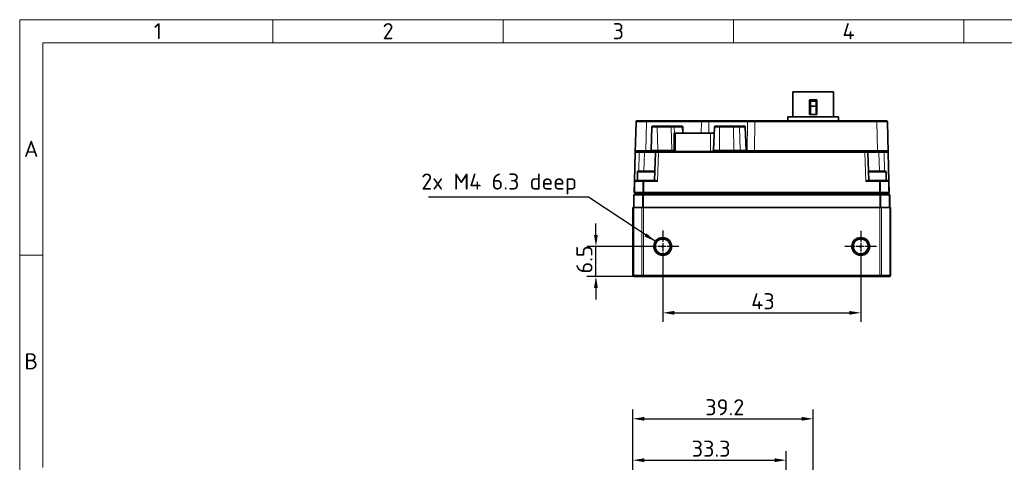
# Model space of a CAD drawing. Header units: millimetres. Extents: x 5 to 415, y 5 to 292.
# Tile 18 of 37: x 5 to 219, y 196 to 292. Entities that reach past the tile are written whole.
import ezdxf

# ---------------------------------------------------------------- set-up
doc = ezdxf.new("R2010")
doc.units = ezdxf.units.MM
doc.linetypes.add('CHAIN', pattern=[0.3543, 0.2362, -0.0295, 0.0591, -0.0295])
doc.linetypes.add('LONG_DASH_DOTTED', pattern=[0.3001, 0.2362, -0.0295, 0.0049, -0.0295])
for name, color, linetype, lineweight in [('Bemaßung (ISO)', 7, 'Continuous', 25), ('Mittelpunktmarkierung (ISO)', 7, 'LONG_DASH_DOTTED', 25), ('Rahmen (ISO)', 7, 'Continuous', 70), ('Sichtbar (ISO)', 7, 'Continuous', 35), ('Sichtbar schmal (ISO)', 7, 'Continuous', 18), ('Symbol (ISO)', 7, 'Continuous', 25)]:
    doc.layers.add(name, color=color, linetype=linetype, lineweight=lineweight)
doc.styles.add('Bezeichnungstext (ISO)', font='isocpeur.ttf')
doc.styles.add('Notiztext (ISO)', font='isocpeur.ttf')
doc.dimstyles.new('Standard (ISO)', dxfattribs={"dimtxt": 3.5, "dimasz": 2.5, "dimexe": 2, "dimexo": 0, "dimgap": 0.762, "dimtad": 1, "dimtoh": 1, "dimdec": 8, "dimrnd": 1e-08, "dimdsep": 46, "dimtxsty": 'Notiztext (ISO)', "dimcen": 0.09, "dimdle": 10, "dimclrd": 256, "dimclre": 256, "dimclrt": 256, "dimadec": 6, "dimazin": 2, "dimtfac": 0.514286, "dimtdec": 3, "dimtmove": 0, "dimatfit": 3, "dimfxl": 1, "dimtolj": 1, "dimlwd": -1, "dimlwe": -1, "dimarcsym": 0})
doc.dimstyles.new('Standard (ISO)$7', dxfattribs={"dimtxt": 3.5, "dimasz": 2.5, "dimexe": 2, "dimexo": 0, "dimgap": 0.762, "dimtad": 1, "dimtoh": 1, "dimdec": 8, "dimrnd": 1e-08, "dimdsep": 46, "dimtxsty": 'Notiztext (ISO)', "dimcen": 0.09, "dimdle": 10, "dimclrd": 256, "dimclre": 256, "dimclrt": 256, "dimadec": 6, "dimazin": 2, "dimtfac": 0.514286, "dimtdec": 3, "dimtmove": 0, "dimatfit": 3, "dimfxl": 1, "dimtolj": 1, "dimlwd": -1, "dimlwe": -1, "dimarcsym": 0})

# ---------------------------------------------------------------- blocks, each defined once
blk = doc.blocks.new('*D36')
at = {"layer": 'Bemaßung (ISO)', "transparency": 16777216}
for p, q in [((138.14, 169.67), (138.14, 198.25)), ((171.44, 119.54), (171.44, 198.25)), ((140.64, 196.25), (168.94, 196.25))]:
    blk.add_line(p, q, dxfattribs=at)
for points in [[(140.64, 196.67), (140.64, 195.83), (138.14, 196.25)], [(168.94, 196.67), (168.94, 195.83), (171.44, 196.25)]]:
    blk.add_solid(points, dxfattribs=at)
at = {"layer": 'Defpoints', "color": 0, "transparency": 16777216}
for p in [(171.44, 196.25), (138.14, 169.67), (171.44, 119.54)]:
    blk.add_point(p, dxfattribs=at)
at = {"layer": 'Bemaßung (ISO)', "transparency": 16777216, "insert": (150.94, 200.51), "char_height": 3.5, "attachment_point": 1, "style": 'Notiztext (ISO)'}
blk.add_mtext('\\A1;33.3', dxfattribs=at)
blk = doc.blocks.new('*D37')
at = {"layer": 'Bemaßung (ISO)', "transparency": 16777216}
for p, q in [((138.14, 169.67), (138.14, 207.25)), ((177.34, 168.72), (177.34, 207.25)), ((140.64, 205.25), (174.84, 205.25))]:
    blk.add_line(p, q, dxfattribs=at)
for points in [[(140.64, 205.66), (140.64, 204.83), (138.14, 205.25)], [(174.84, 205.66), (174.84, 204.83), (177.34, 205.25)]]:
    blk.add_solid(points, dxfattribs=at)
at = {"layer": 'Defpoints', "color": 0, "transparency": 16777216}
for p in [(177.34, 205.25), (138.14, 169.67), (177.34, 168.72)]:
    blk.add_point(p, dxfattribs=at)
at = {"layer": 'Bemaßung (ISO)', "transparency": 16777216, "insert": (153.89, 209.51), "char_height": 3.5, "attachment_point": 1, "style": 'Notiztext (ISO)'}
blk.add_mtext('\\A1;39.2', dxfattribs=at)
blk = doc.blocks.new('*D38')
at = {"layer": 'Bemaßung (ISO)', "transparency": 16777216}
for p, q in [((144.64, 239.21), (144.64, 226.29)), ((187.64, 239.29), (187.64, 226.29)), ((147.14, 228.29), (185.14, 228.29))]:
    blk.add_line(p, q, dxfattribs=at)
for points in [[(147.14, 228.7), (147.14, 227.87), (144.64, 228.29)], [(185.14, 228.7), (185.14, 227.87), (187.64, 228.29)]]:
    blk.add_solid(points, dxfattribs=at)
at = {"layer": 'Defpoints', "color": 0, "transparency": 16777216}
for p in [(144.64, 239.21), (187.64, 239.29), (187.64, 228.29)]:
    blk.add_point(p, dxfattribs=at)
at = {"layer": 'Bemaßung (ISO)', "transparency": 16777216, "insert": (163.86, 232.55), "char_height": 3.5, "attachment_point": 1, "style": 'Notiztext (ISO)'}
blk.add_mtext('\\A1;43', dxfattribs=at)
blk = doc.blocks.new('*D39')
at = {"layer": 'Bemaßung (ISO)', "transparency": 16777216}
for p, q in [((130.14, 245.21), (130.14, 247.71)), ((141.14, 242.71), (128.14, 242.71)), ((130.14, 236.21), (130.14, 242.71)), ((140.49, 236.21), (128.14, 236.21)), ((130.14, 233.71), (130.14, 231.21))]:
    blk.add_line(p, q, dxfattribs=at)
for points in [[(129.72, 245.21), (130.55, 245.21), (130.14, 242.71)], [(129.72, 233.71), (130.55, 233.71), (130.14, 236.21)]]:
    blk.add_solid(points, dxfattribs=at)
at = {"layer": 'Defpoints', "color": 0, "transparency": 16777216}
for p in [(130.14, 242.71), (141.14, 242.71), (140.49, 236.21)]:
    blk.add_point(p, dxfattribs=at)
at = {"layer": 'Bemaßung (ISO)', "transparency": 16777216, "insert": (125.88, 236.83), "char_height": 3.5, "attachment_point": 1, "rotation": 90, "style": 'Notiztext (ISO)'}
blk.add_mtext('\\A1;6.5', dxfattribs=at)
blk = doc.blocks.new('Ränder Basler-A3')
at = {"layer": 'Rahmen (ISO)', "color": 7, "lineweight": 18}
for p, q in [((5, 292), (415, 292)), ((5, 5), (5, 292))]:
    blk.add_line(p, q, dxfattribs=at)
at = {"layer": 'Rahmen (ISO)', "color": 7, "linetype": 'Continuous', "lineweight": 18}
for p, q in [((60, 292), (60, 287)), ((110, 292), (110, 287)), ((160, 292), (160, 287)), ((210, 292), (210, 287)), ((10, 240.83), (5, 240.83))]:
    blk.add_line(p, q, dxfattribs=at)
at = {"layer": 'Rahmen (ISO)', "lineweight": 18}
for p, q in [((10, 287), (10, 240.83)), ((10, 287), (60, 287)), ((60, 287), (110, 287)), ((110, 287), (160, 287)), ((160, 287), (210, 287)), ((210, 287), (260, 287)), ((10, 240.83), (10, 194.67))]:
    blk.add_line(p, q, dxfattribs=at)
at = {"layer": 'Rahmen (ISO)', "char_height": 3.5, "attachment_point": 5, "style": 'Bezeichnungstext (ISO)'}
for s, insert in [('\\fISOCPEUR|b0|i0;\\H3.5000;1', (35, 289.5)), ('\\fISOCPEUR|b0|i0;\\H3.5000;2', (85, 289.5)), ('\\fISOCPEUR|b0|i0;\\H3.5000;3', (135, 289.5)), ('\\fISOCPEUR|b0|i0;\\H3.5000;4', (185, 289.5)), ('\\fISOCPEUR|b0|i0;\\H3.5000;A', (7.5, 263.92)), ('\\fISOCPEUR|b0|i0;\\H3.5000;B', (7.5, 217.75))]:
    blk.add_mtext(s, dxfattribs=dict(at, insert=insert))

msp = doc.modelspace()

# ---------------------------------------------------------------- linework, layer by layer
at = {"layer": 'Mittelpunktmarkierung (ISO)', "linetype": 'CHAIN', "ltscale": 7.778352}
for p, q in [((144.63831693, 246.20651908), (144.63831693, 239.20651908)), ((148.13831693, 242.70651908), (141.13831693, 242.70651908))]:
    msp.add_line(p, q, dxfattribs=at)
at = {"layer": 'Mittelpunktmarkierung (ISO)', "linetype": 'CHAIN', "ltscale": 7.603004}
for p, q in [((187.63831693, 246.12761908), (187.63831693, 239.28541908)), ((191.05941693, 242.70651908), (184.21721693, 242.70651908))]:
    msp.add_line(p, q, dxfattribs=at)
at = {"layer": 'Sichtbar (ISO)'}
for p, q in [((172.91331693, 276.30951908), (181.76331693, 276.30951908)), ((172.91331693, 270.85951908), (172.91331693, 276.30951908)), ((181.76331693, 270.85951908), (181.76331693, 276.30951908)), ((176.53831693, 271.40951908), (176.53831693, 274.60951908)), ((178.13831693, 274.60951908), (176.53831693, 274.60951908)), ((176.73831693, 273.23036882), (176.73831693, 274.30951908)), ((176.73831693, 274.30951908), (177.93831693, 274.30951908)), ((177.93831693, 274.30951908), (177.93831693, 273.23036882)), ((178.13831693, 274.60951908), (178.13831693, 271.40951908)), ((177.93831693, 273.23036882), (176.73831693, 273.23036882)), ((176.73831693, 273.23036882), (176.73831693, 271.40951908)), ((177.93831693, 271.40951908), (177.93831693, 273.23036882)), ((138.66627334, 263.15475447), (138.84067158, 269.81475447)), ((139.04060304, 270.00951908), (141.13988343, 270.00951908)), ((153.04478152, 270.00951908), (141.13988343, 270.00951908)), ((154.81194271, 270.00951908), (153.04478152, 270.00951908)), ((163.16509559, 270.00951908), (154.81194271, 270.00951908)), ((163.16509559, 270.00951908), (164.64951098, 270.00951908)), ((191.13675044, 270.00951908), (164.64951098, 270.00951908)), ((171.83831693, 270.85951908), (182.83831693, 270.85951908)), ((171.83831693, 270.00951908), (171.83831693, 270.85951908)), ((176.53831693, 271.40951908), (178.13831693, 271.40951908)), ((182.83831693, 270.00951908), (182.83831693, 270.85951908)), ((191.13675044, 270.00951908), (193.23603083, 270.00951908)), ((193.43596229, 269.81475447), (193.61036053, 263.15475447)), ((142.30237736, 268.65649898), (142.12716415, 263.63904923)), ((142.50225552, 268.84951908), (143.36019989, 268.84951908)), ((146.40749084, 268.84951908), (143.36019989, 268.84951908)), ((146.40749084, 268.84951908), (146.9619454, 268.84951908)), ((148.72129965, 268.84951908), (146.9619454, 268.84951908)), ((147.09097055, 267.34951908), (147.38386377, 267.34951908)), ((147.09097055, 267.34951908), (147.09097055, 263.34951908)), ((155.01789636, 267.34951908), (147.38386377, 267.34951908)), ((148.72129965, 268.84951908), (148.79792815, 268.84951908)), ((148.99780631, 268.65649898), (149.04344706, 267.34951908)), ((155.01789636, 267.34951908), (155.83318681, 267.34951908)), ((155.87882755, 268.65649898), (155.70361435, 263.63904923)), ((156.07870572, 268.84951908), (156.86184375, 268.84951908)), ((159.97042806, 268.84951908), (156.86184375, 268.84951908)), ((159.97042806, 268.84951908), (161.09898544, 268.84951908)), ((162.3339666, 268.84951908), (161.09898544, 268.84951908)), ((162.3339666, 268.84951908), (162.37437835, 268.84951908)), ((162.57425651, 268.65649898), (162.74946972, 263.63904923)), ((138.50130203, 256.85475447), (138.66627334, 263.15475447)), ((138.86620481, 263.34951908), (139.49539864, 263.34951908)), ((140.64452228, 263.34951908), (139.49539864, 263.34951908)), ((143.25794898, 263.34951908), (140.64452228, 263.34951908)), ((143.05806533, 263.15634034), (142.84966299, 257.04951908)), ((143.25794898, 263.34951908), (143.75779338, 263.34951908)), ((188.51884049, 263.34951908), (143.75779338, 263.34951908)), ((164.83831693, 263.34951908), (164.83831693, 263.39951908)), ((164.83831693, 263.39951908), (166.83831693, 263.39951908)), ((187.83831693, 263.39951908), (166.83831693, 263.39951908)), ((187.83831693, 263.39951908), (189.83831693, 263.39951908)), ((188.51884049, 263.34951908), (189.01868489, 263.34951908)), ((191.63211159, 263.34951908), (189.01868489, 263.34951908)), ((189.42697088, 257.04951908), (189.21856854, 263.15634034)), ((189.83831693, 263.34951908), (189.83831693, 263.39951908)), ((192.78123522, 263.34951908), (191.63211159, 263.34951908)), ((192.78123522, 263.34951908), (193.41042906, 263.34951908)), ((193.61036053, 263.15475447), (193.77533183, 256.85475447)), ((139.13831693, 258.84951908), (139.13831693, 257.04951908)), ((139.33831693, 259.04951908), (142.73831693, 259.04951908)), ((189.53831693, 259.04951908), (192.93831693, 259.04951908)), ((193.13831693, 258.84951908), (193.13831693, 257.04951908)), ((138.50130203, 256.85475447), (138.43831693, 254.44945054)), ((138.74175884, 257.04951908), (138.7012335, 257.04951908)), ((140.49411946, 257.04951908), (138.74175884, 257.04951908)), ((140.57449351, 257.04951908), (140.49411946, 257.04951908)), ((143.06484044, 257.04951908), (140.57449351, 257.04951908)), ((191.70214036, 257.04951908), (189.21179343, 257.04951908)), ((191.7825144, 257.04951908), (191.70214036, 257.04951908)), ((193.53487503, 257.04951908), (191.7825144, 257.04951908)), ((193.57540037, 257.04951908), (193.53487503, 257.04951908)), ((193.83831693, 254.44945054), (193.77533183, 256.85475447)), ((138.43831693, 254.44945054), (138.63308154, 254.24951908)), ((140.30086818, 254.44945054), (138.560804, 254.44945054)), ((191.73397244, 254.44945054), (140.54266143, 254.44945054)), ((193.71582986, 254.44945054), (191.97576569, 254.44945054)), ((193.83831693, 254.44945054), (193.64355232, 254.24951908)), ((138.33831693, 253.94951908), (138.63831693, 254.24951908)), ((138.46191214, 253.94951908), (138.33831693, 253.94951908)), ((138.33831693, 251.20651908), (138.33831693, 253.94951908)), ((138.46191214, 253.94951908), (140.25066214, 253.94951908)), ((138.63308154, 254.24951908), (138.63831694, 254.24951908)), ((138.65083522, 254.24951908), (138.63831693, 254.24951908)), ((138.65083522, 254.24951908), (138.67602087, 254.24951908)), ((138.67602087, 254.24951908), (140.45789788, 254.24951908)), ((140.49331693, 253.94951908), (140.25066214, 253.94951908)), ((140.45789788, 254.24951908), (140.48419877, 254.24951908)), ((140.49331693, 254.24951908), (140.48419877, 254.24951908)), ((140.50989713, 254.24951908), (140.49331693, 254.24951908)), ((140.49331693, 253.94951908), (191.78331693, 253.94951908)), ((140.50989713, 254.24951908), (140.54266143, 254.24951908)), ((140.54266143, 254.24951908), (191.73397244, 254.24951908)), ((191.73397244, 254.24951908), (191.76673676, 254.24951908)), ((191.78331693, 254.24951908), (191.76673676, 254.24951908)), ((191.79243511, 254.24951908), (191.78331693, 254.24951908)), ((192.02597173, 253.94951908), (191.78331693, 253.94951908)), ((191.79243511, 254.24951908), (191.81873599, 254.24951908)), ((191.81873599, 254.24951908), (193.600613, 254.24951908)), ((192.02597173, 253.94951908), (193.81472173, 253.94951908)), ((193.600613, 254.24951908), (193.62579865, 254.24951908)), ((193.63831693, 254.24951908), (193.62579866, 254.24951908)), ((193.63831693, 254.24951908), (193.93831693, 253.94951908)), ((193.63831693, 254.24951908), (193.64355232, 254.24951908)), ((193.93831693, 253.94951908), (193.81472173, 253.94951908)), ((193.93831693, 251.20651908), (193.93831693, 253.94951908)), ((138.13831693, 251.20651908), (138.34282447, 251.20651908)), ((138.13831693, 236.40651908), (138.13831693, 251.20651908)), ((140.08997563, 251.20651908), (138.34282447, 251.20651908)), ((140.08997563, 251.20651908), (140.49331693, 251.20651908)), ((191.78331693, 251.20651908), (140.49331693, 251.20651908)), ((191.78331693, 251.20651908), (192.18665823, 251.20651908)), ((193.9338094, 251.20651908), (192.18665823, 251.20651908)), ((193.9338094, 251.20651908), (194.13831693, 251.20651908)), ((194.13831693, 236.40651908), (194.13831693, 251.20651908)), ((144.89901832, 244.30651908), (144.37761555, 244.30651908)), ((187.89901832, 244.30651908), (187.37761555, 244.30651908)), ((146.23831693, 242.4458177), (146.23831693, 242.96722046)), ((186.03831693, 242.4458177), (186.03831693, 242.96722046)), ((138.13831693, 236.40651908), (138.34282447, 236.40651908)), ((138.13831693, 236.40651908), (138.33831693, 236.20651908)), ((138.46102146, 236.20651908), (138.33831693, 236.20651908)), ((140.08997563, 236.40651908), (138.34282447, 236.40651908)), ((138.46102146, 236.20651908), (140.25131215, 236.20651908)), ((140.08997563, 236.40651908), (140.49331693, 236.40651908)), ((140.49331693, 236.20651908), (140.25131215, 236.20651908)), ((191.78331693, 236.40651908), (140.49331693, 236.40651908)), ((140.49331693, 236.20651908), (191.78331693, 236.20651908)), ((191.78331693, 236.40651908), (192.18665823, 236.40651908)), ((192.02532171, 236.20651908), (191.78331693, 236.20651908)), ((192.02532171, 236.20651908), (193.81561241, 236.20651908)), ((193.9338094, 236.40651908), (192.18665823, 236.40651908)), ((193.93831693, 236.20651908), (193.81561241, 236.20651908)), ((193.9338094, 236.40651908), (194.13831693, 236.40651908)), ((194.13831693, 236.40651908), (193.93831693, 236.20651908))]:
    msp.add_line(p, q, dxfattribs=at)
for centre, radius in [((144.63831693, 242.70651908), 1.9211), ((144.63831693, 242.70651908), 1.6211), ((187.63831693, 242.70651908), 1.9211), ((187.63831693, 242.70651908), 1.6211), ((144.63831693, 242.70651908), 0.12324847), ((187.63831693, 242.70651908), 0.12324847)]:
    msp.add_circle(centre, radius, dxfattribs=at)
for centre, radius, start, end in [((139.04060304, 269.80951908), 0.2, 90, 178.5), ((193.23603083, 269.80951908), 0.2, 1.5, 90), ((142.50225552, 268.64951908), 0.2, 90, 178), ((148.79792815, 268.64951908), 0.2, 2, 90), ((156.07870572, 268.64951908), 0.2, 90, 178), ((162.37437835, 268.64951908), 0.2, 2, 90), ((138.86620481, 263.14951908), 0.2, 90, 178.5), ((141.8273469, 263.64951908), 0.3, 270, 358), ((143.25794898, 263.14951908), 0.2, 90, 178.045473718), ((155.4037971, 263.64951908), 0.3, 270, 358), ((163.04928697, 263.64951908), 0.3, 182, 270), ((189.01868489, 263.14951908), 0.2, 1.9545262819, 90), ((193.41042906, 263.14951908), 0.2, 1.5, 90), ((139.33831693, 258.84951908), 0.2, 90, 180), ((142.73831693, 258.84951908), 0.2, 28.349158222, 90), ((189.53831693, 258.84951908), 0.2, 90, 151.650841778), ((192.93831693, 258.84951908), 0.2, 0, 90), ((138.7012335, 256.84951908), 0.2, 90, 178.5), ((193.57540037, 256.84951908), 0.2, 1.5, 90)]:
    msp.add_arc(centre, radius, start, end, dxfattribs=at)
for points, knots in [([(146.82936329, 263.34951908), (146.88415986, 263.34951908), (146.94981947, 263.36471888), (147.03205575, 263.39110975), (147.06118661, 263.40173724), (147.09097447, 263.41253435)], [0.222797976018, 0.222797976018, 0.222797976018, 0.222797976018, 0.255675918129, 0.255675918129, 0.272416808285, 0.272416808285, 0.272416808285, 0.272416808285]), ([(143.06484044, 257.04951908), (143.09686364, 257.04954322), (143.13126318, 257.04263712), (143.20602077, 257.02024), (143.24655221, 257.00404921), (143.37182896, 256.94767225), (143.46031527, 256.89962058), (143.54279859, 256.85475447)], [0.126506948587, 0.126506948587, 0.126506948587, 0.126506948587, 0.139839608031, 0.139839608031, 0.153925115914, 0.153925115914, 0.182096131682, 0.182096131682, 0.182096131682, 0.182096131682]), ([(188.73383528, 256.85475447), (188.8163186, 256.89962058), (188.90480491, 256.94767225), (189.03008166, 257.00404921), (189.0706131, 257.02024), (189.14537069, 257.04263712), (189.17977023, 257.04954322), (189.21179343, 257.04951908)], [0, 0, 0, 0, 0.028171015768, 0.028171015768, 0.042256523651, 0.042256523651, 0.055589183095, 0.055589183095, 0.055589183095, 0.055589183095]), ([(138.560804, 254.44945054), (138.53662719, 254.44970873), (138.51523965, 254.44988893), (138.46890858, 254.45013896), (138.4497752, 254.45007362), (138.44000276, 254.44971847), (138.43874999, 254.4496239), (138.43841092, 254.44951304), (138.4383489, 254.44949276), (138.43831749, 254.44947193), (138.43831693, 254.44945054)], [11.1360574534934, 11.1360574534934, 11.1360574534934, 11.1360574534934, 11.1392016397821, 11.1392016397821, 11.144232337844, 11.144232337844, 11.1456510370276, 11.1456510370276, 11.1456510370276, 11.1459105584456, 11.1459105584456, 11.1459105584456, 11.1459105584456]), ([(140.54266143, 254.44945054), (140.51266986, 254.44970873), (140.4829891, 254.44988793), (140.40893932, 254.45013837), (140.36679263, 254.45007487), (140.3229134, 254.44972182), (140.31374397, 254.44962549), (140.30530996, 254.44951255), (140.30380615, 254.44949241), (140.30232548, 254.44947174), (140.30086818, 254.44945054)], [10.8732365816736, 10.8732365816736, 10.8732365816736, 10.8732365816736, 10.876370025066, 10.876370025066, 10.8813835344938, 10.8813835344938, 10.8828315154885, 10.8828315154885, 10.8828315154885, 10.8830896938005, 10.8830896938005, 10.8830896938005, 10.8830896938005]), ([(191.97576569, 254.44945054), (191.95801813, 254.44970873), (191.9367229, 254.44988893), (191.87429523, 254.45013896), (191.82893846, 254.45007362), (191.76841015, 254.44971847), (191.75495626, 254.4496239), (191.74141454, 254.44951304), (191.73893724, 254.44949276), (191.73645654, 254.44947193), (191.73397244, 254.44945054)], [5.7442492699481, 5.7442492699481, 5.7442492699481, 5.7442492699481, 5.747393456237, 5.747393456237, 5.752424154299, 5.752424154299, 5.753842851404, 5.753842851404, 5.753842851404, 5.7541023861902, 5.7541023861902, 5.7541023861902, 5.7541023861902]), ([(193.83831693, 254.44945054), (193.83831017, 254.44970873), (193.83381534, 254.44988792), (193.81103551, 254.45013837), (193.78595092, 254.45007488), (193.74295703, 254.44972185), (193.73264444, 254.44962551), (193.72172722, 254.44951255), (193.71978092, 254.44949241), (193.71781509, 254.44947174), (193.71582986, 254.44945054)], [5.4814284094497, 5.4814284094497, 5.4814284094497, 5.4814284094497, 5.484561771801, 5.484561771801, 5.489575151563, 5.489575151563, 5.4910233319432, 5.4910233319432, 5.4910233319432, 5.4912815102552, 5.4912815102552, 5.4912815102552, 5.4912815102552]), ([(144.37761555, 244.30651908), (144.46582656, 244.29665596), (144.55478352, 244.29250278), (144.72185035, 244.29250278), (144.81080731, 244.29665596), (144.89901832, 244.30651908)], [1.302752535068, 1.302752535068, 1.302752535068, 1.302752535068, 1.327812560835, 1.327812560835, 1.352872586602, 1.352872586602, 1.352872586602, 1.352872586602]), ([(187.37761555, 244.30651908), (187.46582656, 244.29665596), (187.55478352, 244.29250278), (187.72185035, 244.29250278), (187.81080731, 244.29665596), (187.89901832, 244.30651908)], [1.302752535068, 1.302752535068, 1.302752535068, 1.302752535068, 1.327812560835, 1.327812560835, 1.352872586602, 1.352872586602, 1.352872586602, 1.352872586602]), ([(143.03831693, 242.96722046), (143.04818005, 242.87900945), (143.05233323, 242.7900525), (143.05233323, 242.62298566), (143.04818005, 242.5340287), (143.03831693, 242.4458177)], [1.302752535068, 1.302752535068, 1.302752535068, 1.302752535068, 1.327812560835, 1.327812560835, 1.352872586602, 1.352872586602, 1.352872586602, 1.352872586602]), ([(146.23831693, 242.4458177), (146.22845382, 242.5340287), (146.22430064, 242.62298566), (146.22430064, 242.7900525), (146.22845382, 242.87900945), (146.23831693, 242.96722046)], [0.131587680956, 0.131587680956, 0.131587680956, 0.131587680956, 0.156647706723, 0.156647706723, 0.18170773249, 0.18170773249, 0.18170773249, 0.18170773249]), ([(146.23831693, 242.96722046), (146.24365978, 242.87913756), (146.24623652, 242.79200314), (146.24623652, 242.62103502), (146.24365978, 242.5339006), (146.23831693, 242.4458177)], [2.045589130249, 2.045589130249, 2.045589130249, 2.045589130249, 2.071234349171, 2.071234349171, 2.096879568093, 2.096879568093, 2.096879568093, 2.096879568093]), ([(186.03831693, 242.4458177), (186.03297409, 242.5339006), (186.03039734, 242.62103502), (186.03039734, 242.79200314), (186.03297409, 242.87913756), (186.03831693, 242.96722046)], [2.045589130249, 2.045589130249, 2.045589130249, 2.045589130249, 2.071234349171, 2.071234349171, 2.096879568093, 2.096879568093, 2.096879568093, 2.096879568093]), ([(186.03831693, 242.96722046), (186.04818005, 242.87900945), (186.05233323, 242.7900525), (186.05233323, 242.62298566), (186.04818005, 242.5340287), (186.03831693, 242.4458177)], [1.302752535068, 1.302752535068, 1.302752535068, 1.302752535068, 1.327812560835, 1.327812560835, 1.352872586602, 1.352872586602, 1.352872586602, 1.352872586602]), ([(189.23831693, 242.4458177), (189.22845382, 242.5340287), (189.22430064, 242.62298566), (189.22430064, 242.7900525), (189.22845382, 242.87900945), (189.23831693, 242.96722046)], [0.131587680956, 0.131587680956, 0.131587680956, 0.131587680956, 0.156647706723, 0.156647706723, 0.18170773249, 0.18170773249, 0.18170773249, 0.18170773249]), ([(144.89901832, 241.10651908), (144.81080731, 241.11638219), (144.72185035, 241.12053538), (144.55478352, 241.12053538), (144.46582656, 241.11638219), (144.37761555, 241.10651908)], [0.131587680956, 0.131587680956, 0.131587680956, 0.131587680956, 0.156647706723, 0.156647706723, 0.18170773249, 0.18170773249, 0.18170773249, 0.18170773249]), ([(187.89901832, 241.10651908), (187.81080731, 241.11638219), (187.72185035, 241.12053538), (187.55478352, 241.12053538), (187.46582656, 241.11638219), (187.37761555, 241.10651908)], [0.131587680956, 0.131587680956, 0.131587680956, 0.131587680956, 0.156647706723, 0.156647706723, 0.18170773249, 0.18170773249, 0.18170773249, 0.18170773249])]:
    msp.add_open_spline(points, degree=3, knots=knots, dxfattribs=at)
for points in [[(144.89901832, 244.30651908), (144.73131599, 244.31669139), (144.5545707, 244.31725225), (144.37761555, 244.30651908)], [(187.89901832, 244.30651908), (187.73131599, 244.31669139), (187.5545707, 244.31725225), (187.37761555, 244.30651908)]]:
    msp.add_open_spline(points, degree=3, dxfattribs=at)
at = {"layer": 'Sichtbar schmal (ISO)'}
for p, q in [((140.97568537, 263.54428369), (141.13988343, 269.81475447)), ((141.13988343, 269.81475447), (141.13988343, 270.00951908)), ((141.13988343, 269.81475447), (153.04478152, 269.81475447)), ((153.04478152, 269.81475447), (153.01804219, 267.34951908)), ((153.04478152, 270.00951908), (153.04478152, 269.81475447)), ((154.64383048, 267.34951908), (154.67056981, 269.81475447)), ((154.67056981, 269.81475447), (163.0237227, 269.81475447)), ((163.0237227, 269.81475447), (162.95570963, 263.54428369)), ((164.58149792, 263.54428369), (164.64951098, 269.81475447)), ((164.64951098, 270.00951908), (164.64951098, 269.81475447)), ((164.64951098, 269.81475447), (191.13675044, 269.81475447)), ((191.13675044, 270.00951908), (191.13675044, 269.81475447)), ((191.13675044, 269.81475447), (191.3009485, 263.54428369)), ((143.46013897, 268.65649898), (142.30237736, 268.65649898)), ((143.46013897, 268.65649898), (146.50742992, 268.65649898)), ((143.54774557, 263.63904923), (143.46013897, 268.65649898)), ((147.13504496, 268.65649898), (146.50742992, 268.65649898)), ((146.59503653, 263.63904923), (146.50742992, 268.65649898)), ((147.13504496, 268.65649898), (148.89439922, 268.65649898)), ((147.17457101, 267.34951908), (147.13504496, 268.65649898)), ((147.38386377, 263.34951908), (147.38386377, 267.34951908)), ((148.99780631, 268.65649898), (148.89439922, 268.65649898)), ((148.93392526, 267.34951908), (148.89439922, 268.65649898)), ((155.01789636, 263.34951908), (155.01789636, 267.34951908)), ((156.93564101, 268.65649898), (155.87882755, 268.65649898)), ((156.93564101, 268.65649898), (160.04422532, 268.65649898)), ((157.00033169, 263.63904923), (156.93564101, 268.65649898)), ((161.28474132, 268.65649898), (160.04422532, 268.65649898)), ((160.108916, 263.63904923), (160.04422532, 268.65649898)), ((161.28474132, 268.65649898), (162.51972248, 268.65649898)), ((161.44757492, 263.63904923), (161.28474132, 268.65649898)), ((162.57425651, 268.65649898), (162.51972248, 268.65649898)), ((162.68255608, 263.63904923), (162.51972248, 268.65649898)), ((139.43964534, 259.04951908), (139.54714472, 263.15475447)), ((139.54714472, 263.15475447), (140.69626835, 263.15475447)), ((140.69626835, 263.15475447), (140.54424128, 259.04951908)), ((142.10828375, 263.54428369), (140.97568537, 263.54428369)), ((140.97568537, 263.54428369), (140.97568537, 263.34951908)), ((142.12716415, 263.63904923), (143.54774557, 263.63904923)), ((143.75779338, 263.15475447), (143.54279859, 256.85475447)), ((146.59503653, 263.63904923), (143.54774557, 263.63904923)), ((143.75779338, 263.34951908), (143.75779338, 263.15475447)), ((143.75779338, 263.15475447), (188.51884049, 263.15475447)), ((146.59503653, 263.63904923), (146.66789603, 263.63904923)), ((146.66789603, 263.63904923), (147.09097055, 263.63904923)), ((155.70361435, 263.63904923), (157.00033169, 263.63904923)), ((160.108916, 263.63904923), (157.00033169, 263.63904923)), ((160.108916, 263.63904923), (161.44757492, 263.63904923)), ((162.68255608, 263.63904923), (161.44757492, 263.63904923)), ((162.68255608, 263.63904923), (162.74946972, 263.63904923)), ((162.95570963, 263.54428369), (162.76835012, 263.54428369)), ((191.3009485, 263.54428369), (164.58149792, 263.54428369)), ((164.58149792, 263.54428369), (164.58149792, 263.34951908)), ((166.83831693, 263.34951908), (166.83831693, 263.39951908)), ((187.83831693, 263.34951908), (187.83831693, 263.39951908)), ((188.51884049, 263.34951908), (188.51884049, 263.15475447)), ((188.73383528, 256.85475447), (188.51884049, 263.15475447)), ((191.3009485, 263.54428369), (191.3009485, 263.34951908)), ((191.73239259, 259.04951908), (191.58036552, 263.15475447)), ((191.58036552, 263.15475447), (192.72948915, 263.15475447)), ((192.72948915, 263.15475447), (192.83698852, 259.04951908)), ((142.91109007, 258.84951908), (139.13831693, 258.84951908)), ((193.13831693, 258.84951908), (189.3655438, 258.84951908)), ((138.62287806, 256.85475447), (140.33337137, 256.85475447)), ((140.57449351, 256.85475447), (140.57449351, 257.04951908)), ((140.57449351, 256.85475447), (143.54279859, 256.85475447)), ((188.73383528, 256.85475447), (191.70214036, 256.85475447)), ((191.70214036, 256.85475447), (191.70214036, 257.04951908)), ((191.9432625, 256.85475447), (193.65375581, 256.85475447)), ((138.560804, 254.44945054), (138.67602087, 254.24951908)), ((140.30086818, 254.44945054), (140.45789788, 254.24951908)), ((140.54266143, 254.44945054), (140.54266143, 254.24951908)), ((191.73397244, 254.44945054), (191.73397244, 254.24951908)), ((191.97576569, 254.44945054), (191.81873599, 254.24951908)), ((193.71582986, 254.44945054), (193.600613, 254.24951908)), ((138.63831693, 254.24951908), (138.46191214, 253.94951908)), ((138.46191214, 251.20651908), (138.46191214, 253.94951908)), ((140.25066214, 253.94951908), (140.49331693, 254.24951908)), ((140.25066214, 251.20651908), (140.25066214, 253.94951908)), ((140.49331693, 254.24951908), (140.49331693, 253.94951908)), ((140.49331693, 251.20651908), (140.49331693, 253.94951908)), ((191.78331693, 253.94951908), (191.78331693, 254.24951908)), ((191.78331693, 254.24951908), (192.02597173, 253.94951908)), ((191.78331693, 251.20651908), (191.78331693, 253.94951908)), ((192.02597173, 251.20651908), (192.02597173, 253.94951908)), ((193.81472173, 253.94951908), (193.63831693, 254.24951908)), ((193.81472173, 251.20651908), (193.81472173, 253.94951908)), ((138.34282447, 236.40651908), (138.34282447, 251.20651908)), ((140.08997563, 236.40651908), (140.08997563, 251.20651908)), ((140.49331693, 236.40651908), (140.49331693, 251.20651908)), ((191.78331693, 236.40651908), (191.78331693, 251.20651908)), ((192.18665823, 236.40651908), (192.18665823, 251.20651908)), ((193.9338094, 236.40651908), (193.9338094, 251.20651908)), ((138.34282447, 236.40651908), (138.46102146, 236.20651908)), ((140.08997563, 236.40651908), (140.25131215, 236.20651908)), ((140.49331693, 236.40651908), (140.49331693, 236.20651908)), ((191.78331693, 236.20651908), (191.78331693, 236.40651908)), ((192.18665823, 236.40651908), (192.02532171, 236.20651908)), ((193.9338094, 236.40651908), (193.81561241, 236.20651908))]:
    msp.add_line(p, q, dxfattribs=at)
for centre in [(144.63831693, 242.70651908), (187.63831693, 242.70651908)]:
    msp.add_arc(centre, 2, 280, 190, dxfattribs=at)
for centre, major_axis, ratio, start_param, end_param in [((141.14132291, 269.80951908), (2.30065133, -0.00523511), 0.0022741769, 1.5714271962, 3.1415383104), ((153.0440717, 269.80951908), (2.30015882, 0.00216933), 0.0022758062, 0.7853712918, 1.5704855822), ((154.81194271, 269.80951908), (0, 0.2), 0.7071067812, 0, 1.544616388), ((164.65010724, 269.80951908), (2.30011176, -0.00216907), 0.0022758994, 1.5710577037, 2.3561720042), ((163.16509559, 269.80951908), (0, 0.2), 0.7071067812, 0, 1.544616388), ((191.13531096, 269.80951908), (2.30065133, 0.00523511), 0.0022741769, 0.0000543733, 1.5701654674), ((143.36019989, 268.64951908), (0, 0.2), 0.5, 4.7472955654, 6.2831853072), ((146.40749084, 268.64951908), (0, 0.2), 0.5, 4.7472955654, 6.2831853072), ((146.9619454, 268.64951908), (0, 0.2), 0.8660254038, 4.7472955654, 6.2831853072), ((148.72129965, 268.64951908), (0, 0.2), 0.8660254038, 4.7472955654, 6.2831853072), ((156.86184375, 268.64951908), (0, 0.2), 0.3692112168, 4.7472955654, 6.2831853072), ((159.97042806, 268.64951908), (0, 0.2), 0.3692112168, 4.7472955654, 6.2831853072), ((161.09898544, 268.64951908), (0, 0.2), 0.9293455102, 4.7472955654, 6.2831853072), ((162.3339666, 268.64951908), (0, 0.2), 0.9293455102, 4.7472955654, 6.2831853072), ((139.3663762, 263.14951908), (0.70010288, -0.00523415), 0.0097379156, 1.3097076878, 3.1414104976), ((138.86620481, 263.54951908), (0, -0.2), 0.8440826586, 0, 1.5346677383), ((140.97739904, 263.54951908), (-2.30092552, -0.00523573), 0.0022736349, 0.5656824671, 1.5700463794), ((139.49539864, 263.14951908), (0, 0.2), 0.2588190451, 4.7385689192, 6.2831853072), ((140.64452228, 263.14951908), (0, 0.2), 0.2588190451, 4.7385689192, 6.2831853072), ((141.26314858, 263.14951908), (2.20178214, 0.00740243), 0.0033565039, 0.6175743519, 1.831182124), ((143.75824004, 263.14951908), (0.70017473, -0.00682031), 0.0074703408, 1.5715070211, 3.1414105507), ((143.6976542, 263.64951908), (0, -0.3), 0.5, 4.7472955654, 6.2831853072), ((146.74494515, 263.64951908), (0, -0.3), 0.5, 4.7472955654, 6.2831853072), ((146.82936329, 263.64951908), (0, -0.3), 0.5385522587, 4.7472955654, 6.2831853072), ((157.11102758, 263.64951908), (0, -0.3), 0.3692112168, 4.7472955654, 6.2831853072), ((160.21961189, 263.64951908), (0, -0.3), 0.3692112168, 4.7472955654, 6.2831853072), ((161.72620874, 263.64951908), (0, -0.3), 0.9293455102, 4.7472955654, 6.2831853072), ((162.9611899, 263.64951908), (0, -0.3), 0.9293455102, 4.7472955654, 6.2831853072), ((162.81433674, 263.54951908), (0, -0.2), 0.7071067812, 0.6448421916, 1.544616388), ((164.58220775, 263.54951908), (-2.30015882, -0.00216933), 0.0022758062, 0.7853712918, 1.5704855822), ((188.51839383, 263.14951908), (0.70017473, 0.00682031), 0.0074703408, 0.0001821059, 1.5700856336), ((191.01348529, 263.14951908), (2.20178214, -0.00740243), 0.0033565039, 1.3104105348, 2.5240183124), ((191.29923483, 263.54951908), (-2.30092552, 0.00523573), 0.0022736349, 1.5715462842, 2.5759102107), ((191.63211159, 263.14951908), (0, 0.2), 0.2588190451, 0, 1.544616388), ((192.78123522, 263.14951908), (0, 0.2), 0.2588190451, 0, 1.544616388), ((192.91025767, 263.14951908), (0.70010288, 0.00523415), 0.0097379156, 0.0001821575, 1.8318849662), ((193.41042906, 263.54951908), (0, -0.2), 0.8440826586, 4.7485175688, 6.2831853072), ((138.74175884, 256.84951908), (0, 0.2), 0.5946076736, 0, 1.544616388), ((140.49411946, 256.84951908), (0, 0.2), 0.8040159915, 0, 1.544616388), ((191.7825144, 256.84951908), (0, 0.2), 0.8040159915, 4.7385689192, 6.2831853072), ((193.53487503, 256.84951908), (0, 0.2), 0.5946076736, 4.7385689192, 6.2831853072)]:
    msp.add_ellipse(centre, major_axis=major_axis, ratio=ratio, start_param=start_param, end_param=end_param, dxfattribs=at)
for points, knots in [([(139.03491117, 263.54229493), (138.99904672, 263.54234176), (138.96541042, 263.53675632), (138.88485614, 263.51209423), (138.84235294, 263.48716153), (138.76669622, 263.42267977), (138.73531442, 263.38143678), (138.68330542, 263.28019049), (138.66791611, 263.21748918), (138.66627334, 263.15475447)], [0, 0, 0, 0, 0.0218109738, 0.0218109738, 0.05670853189, 0.05670853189, 0.09601549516, 0.09601549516, 0.14653045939, 0.14653045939, 0.14653045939, 0.14653045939]), ([(193.61036053, 263.15475447), (193.6091692, 263.20024941), (193.60075153, 263.245709), (193.56935669, 263.33228784), (193.54642102, 263.37345754), (193.51587472, 263.41020089), (193.48957335, 263.44183813), (193.45766899, 263.47009609), (193.37063281, 263.52219672), (193.3103308, 263.54238451), (193.2417227, 263.54229493)], [-0.00060823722, -0.00060823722, -0.00060823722, -0.00060823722, 0.03602499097, 0.03602499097, 0.07265821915, 0.07265821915, 0.07265821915, 0.10420064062, 0.10420064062, 0.14592467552, 0.14592467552, 0.14592467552, 0.14592467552]), ([(138.50130203, 256.85475447), (138.50131184, 256.85512909), (138.51056119, 256.85534417), (138.54120912, 256.85540126), (138.55847824, 256.8553306), (138.59271894, 256.85506373), (138.60730964, 256.85492481), (138.62287806, 256.85475447)], [-0.0092956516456, -0.0092956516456, -0.0092956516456, -0.0092956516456, -0.0050359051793, -0.0050359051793, -0.0019368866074, -0.0019368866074, 0, 0, 0, 0]), ([(140.33337137, 256.85475447), (140.35870512, 256.85512909), (140.39158276, 256.85534417), (140.4562246, 256.85540126), (140.48569948, 256.8553306), (140.53557647, 256.85506373), (140.55512691, 256.85492481), (140.57449351, 256.85475447)], [-0.009295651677, -0.009295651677, -0.009295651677, -0.009295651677, -0.005035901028, -0.005035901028, -0.0019368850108, -0.0019368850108, 0, 0, 0, 0]), ([(191.70214036, 256.85475447), (191.74473287, 256.85512909), (191.78751903, 256.85534417), (191.85479092, 256.85540126), (191.88101032, 256.8553306), (191.91859302, 256.85506373), (191.93174337, 256.85492481), (191.9432625, 256.85475447)], [-0.0092956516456, -0.0092956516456, -0.0092956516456, -0.0092956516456, -0.0050359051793, -0.0050359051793, -0.0019368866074, -0.0019368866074, 0, 0, 0, 0]), ([(193.65375581, 256.85475447), (193.68799508, 256.85512909), (193.71689613, 256.85534417), (193.75276029, 256.85540126), (193.76357273, 256.8553306), (193.77343002, 256.85506373), (193.77532737, 256.85492481), (193.77533183, 256.85475447)], [-0.009295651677, -0.009295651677, -0.009295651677, -0.009295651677, -0.005035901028, -0.005035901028, -0.0019368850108, -0.0019368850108, 0, 0, 0, 0])]:
    msp.add_open_spline(points, degree=3, knots=knots, dxfattribs=at)
for points in [[(138.560804, 254.44945054), (138.58149307, 255.25121819), (138.60218444, 256.05298616), (138.62287806, 256.85475447)], [(140.33337137, 256.85475447), (140.32256256, 256.05298616), (140.31172828, 255.25121819), (140.30086818, 254.44945054)], [(140.54266143, 254.44945054), (140.55329704, 255.25121819), (140.56390762, 256.05298616), (140.57449351, 256.85475447)], [(191.70214036, 256.85475447), (191.71272625, 256.05298616), (191.72333683, 255.25121819), (191.73397244, 254.44945054)], [(191.97576569, 254.44945054), (191.96490559, 255.25121819), (191.95407131, 256.05298616), (191.9432625, 256.85475447)], [(193.65375581, 256.85475447), (193.67444943, 256.05298616), (193.6951408, 255.25121819), (193.71582986, 254.44945054)]]:
    msp.add_open_spline(points, degree=3, dxfattribs=at)

# ---------------------------------------------------------------- block references
msp.add_blockref('Ränder Basler-A3', (0, 0))

# ---------------------------------------------------------------- texts
at = {"layer": 'Symbol (ISO)', "insert": (126.00522554, 254.0094341), "char_height": 3.4999999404, "width": 33.2119483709, "attachment_point": 9, "line_spacing_factor": 0.6125, "style": 'Notiztext (ISO)'}
msp.add_mtext('2x M4 6.3 deep', dxfattribs=at)

# ---------------------------------------------------------------- dimensions: what is measured, and where the dimension line sits
at = {"layer": 'Bemaßung (ISO)'}
for base, p1, p2, angle, override, picture, middle in [((130.1383169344, 242.7065190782), (140.4933169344, 236.2065190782), (141.1383169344, 242.7065190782), 270, {"dimgap": 0.762, "dimtoh": 0, "dimdec": 8, "dimtol": 0, "dimlim": 0, "dimtp": 0, "dimtm": 0, "dimtdec": 3, "dimtofl": 1, "dimatfit": 1}, '*D39', (130.1383169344, 239.4565190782)), ((187.6383169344, 228.2854190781), (144.6383169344, 239.2065190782), (187.6383169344, 239.2854190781), 180, {"dimgap": 0.762, "dimtoh": 0, "dimdec": 8, "dimtol": 0, "dimlim": 0, "dimtp": 0, "dimtm": 0, "dimtdec": 3, "dimtofl": 0, "dimatfit": 1}, '*D38', (166.1383169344, 228.2854190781))]:
    dim = msp.add_linear_dim(base=base, p1=p1, p2=p2, angle=angle, dimstyle='Standard (ISO)', override=override, dxfattribs=at)
    dim.commit()
    dim.dimension.update_dxf_attribs({"geometry": picture, "text_midpoint": middle, "dimtype": 160})
for base, p2, picture, middle in [((177.3383169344, 205.2451942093), (177.3383169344, 168.7221188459), '*D37', (157.7383169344, 205.2451942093)), ((171.4383169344, 196.2488004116), (171.4383169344, 119.5421395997), '*D36', (154.7883169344, 196.2488004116))]:
    dim = msp.add_linear_dim(base=base, p1=(138.1383169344, 169.6671188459), p2=p2, dimstyle='Standard (ISO)', override={"dimgap": 0.762, "dimtoh": 0, "dimdec": 8, "dimtol": 0, "dimlim": 0, "dimtp": 0, "dimtm": 0, "dimtdec": 3, "dimtofl": 0, "dimatfit": 1}, dxfattribs=at)
    dim.commit()
    dim.dimension.update_dxf_attribs({"geometry": picture, "text_midpoint": middle, "dimtype": 160})

# ---------------------------------------------------------------- leaders
at = {"layer": 'Symbol (ISO)', "annotation_type": 0, "has_hookline": 1, "hookline_direction": 1, "text_width": 32.19999843}
msp.add_leader([(142.98864521, 243.83726361), (128.50522554, 253.42610078), (126.00522554, 253.42610078)], dimstyle='Standard (ISO)$7', override={"dimgap": 0, "dimtad": 1}, dxfattribs=at)

doc.saveas('drawing.dxf')
